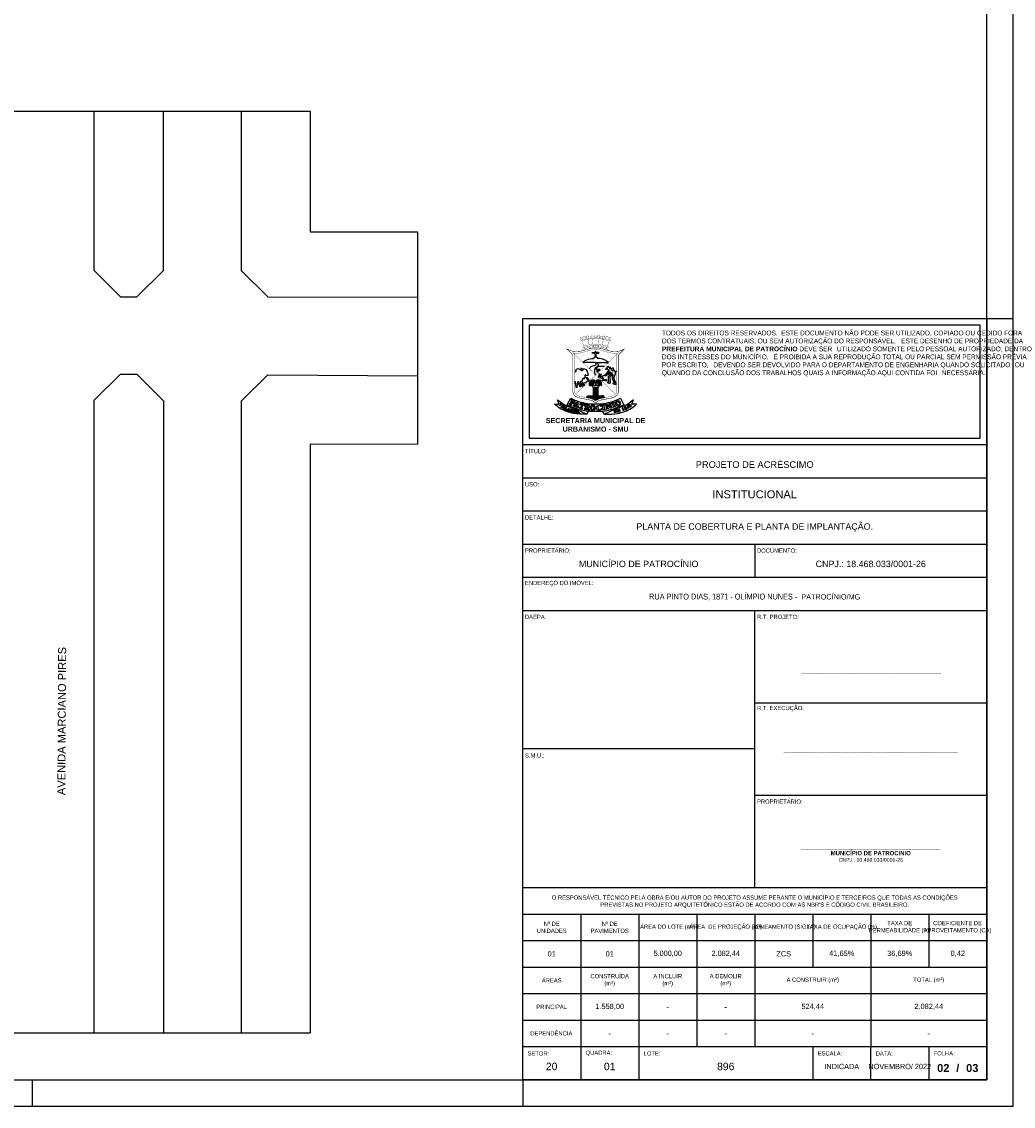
# Model space of a CAD drawing. Header units: millimetres. Extents: x -109 to 627, y -178 to 173.
# Tile 156 of 178: x 207 to 244, y 0 to 41. Entities that reach past the tile are written whole.
import ezdxf

# ---------------------------------------------------------------- set-up
doc = ezdxf.new("R2010")
doc.units = ezdxf.units.MM
doc.linetypes.add('ACAD_ISO04W100', pattern=[30, 24, -3, 0, -3])
for name, color, linetype in [('BLOCOS', 3, 'Continuous'), ('FORMATO', 6, 'Continuous'), ('MEIOFIO', 2, 'Continuous')]:
    doc.layers.add(name, color=color, linetype=linetype)
doc.styles.add('FORMATO', font='technic_.ttf')
doc.styles.add('R060E100', font='technic_.ttf', dxfattribs={"height": 16})
doc.styles.get("Standard").update_dxf_attribs({"font": 'arial.ttf'})

msp = doc.modelspace()

# ---------------------------------------------------------------- linework, layer by layer
at = {"color": 1, "linetype": 'ACAD_ISO04W100', "ltscale": 15}
for p, q in [((203.67725, 37.52119), (217.3891, 37.51882)), ((221.43537, 32.97219), (221.43537, 24.97188)), ((203.67123, 2.77107), (217.38308, 2.76869))]:
    msp.add_line(p, q, dxfattribs=at)
at = {"color": 1}
for p, q in [((242.9, 29.7), (243.9, 29.7)), ((206.9, 1), (206.9, 0)), ((225.4, 1), (225.4, 0))]:
    msp.add_line(p, q, dxfattribs=at)
at = {"color": 6}
for p, q in [((234.15, 21.2), (234.15, 19.95)), ((234.15, 8.25), (234.15, 18.7)), ((234.15, 13.475), (225.4, 13.475)), ((238.525, 1), (238.525, 2.25))]:
    msp.add_line(p, q, dxfattribs=at)
at = {"color": 2}
for points in [[(125, 0), (243.9, 0), (243.9, 89.1), (125, 89.1)], [(225.65, 25.2), (242.65, 25.2), (242.65, 29.45), (225.65, 29.45)]]:
    msp.add_lwpolyline(points, close=True, dxfattribs=at)
at = {"color": 6}
for points in [[(127.5, 1), (242.9, 1), (242.9, 88.1), (127.5, 88.1)], [(225.4, 1), (225.4, 29.7), (242.9, 29.7), (242.9, 1)]]:
    msp.add_lwpolyline(points, close=True, dxfattribs=at)
at = {"color": 1, "const_width": 0.00979}
for points in [[(227.70696, 28.6657), (227.63667, 28.86375), (227.59242, 28.88481), (227.56408, 28.97117, -0.01011186), (227.62487, 28.99257), (227.63813, 28.94952), (227.68107, 28.96275), (227.66813, 29.00614, -0.01353494), (227.75142, 29.02854), (227.76333, 28.98326), (227.81199, 28.99514), (227.79976, 29.03935, -0.0105173), (227.86566, 29.05159), (227.87656, 29.01727), (227.8931, 28.96472), (227.85793, 28.92257), (227.90707, 28.71415)], [(228.0492, 28.73397), (228.03089, 28.94844), (227.9898, 28.97849), (227.99017, 29.06699, -0.01189277), (228.06583, 29.07153), (228.06543, 29.02333), (228.11235, 29.02378), (228.11235, 29.07254, -0.00590804), (228.15, 29.07235, -0.00590804), (228.18765, 29.07254), (228.18765, 29.02378), (228.23457, 29.02333), (228.23417, 29.07153, -0.01189277), (228.30983, 29.06699), (228.3102, 28.97849), (228.26911, 28.94844), (228.2508, 28.73397)], [(228.59304, 28.6657), (228.66333, 28.86375), (228.70758, 28.88481), (228.73592, 28.97117, 0.01011186), (228.67514, 28.99257), (228.66187, 28.94952), (228.61893, 28.96275), (228.63187, 29.00614, 0.01353494), (228.54858, 29.02854), (228.53667, 28.98326), (228.48801, 28.99514), (228.50025, 29.03935, 0.0105173), (228.43434, 29.05159), (228.42344, 29.01727), (228.4069, 28.96472), (228.44207, 28.92257), (228.39293, 28.71415)], [(228.70758, 28.88481, 0.08254292), (228.15, 28.9892, 0.08254292), (227.59242, 28.88481)], [(228.66333, 28.86375, 0.07223965), (228.15, 28.95648, 0.07223965), (227.63667, 28.86375)], [(228.56584, 28.51282, 0.56596803), (228.59612, 28.53967, 0.27385539), (228.57807, 28.56018, 0.0818369), (228.15, 28.64683, 0.0818369), (227.72193, 28.56018, 0.27385539), (227.70388, 28.53967, 0.56596803), (227.73416, 28.51282)], [(227.99, 29.02571, 0.07049163), (227.87837, 29.01152)], [(228.42163, 29.01152, 0.07049163), (228.31, 29.02571)]]:
    msp.add_lwpolyline(points, format="xyb", dxfattribs=at)
at = {"color": 1}
for points, const_width in [([(227.68388, 28.65716, 0.27385539), (227.66583, 28.63665, 0.56596803), (227.69611, 28.6098, -0.07593652), (228.15, 28.69297, -0.07593652), (228.60389, 28.6098, 0.56596803), (228.63417, 28.63665, 0.27385539), (228.61612, 28.65716, 0.07091086), (228.15, 28.74059, 0.07091086)], 0.00979), ([(227.88433, 28.56042, -0.01711215), (227.64307, 28.48734, -0.05949279), (227.47646, 28.46369, -0.01109524), (227.38328, 28.46369, -0.08797706), (227.18319, 28.50377), (227.06978, 28.55462), (227.29274, 28.32733), (227.29274, 26.94447, 0.07983368), (227.30249, 26.88984, 0.16425757), (227.39234, 26.77445, 0.09723029), (227.55505, 26.70762), (227.94792, 26.62966, -0.09494649), (228.0532, 26.58854), (228.15, 26.52762), (228.2468, 26.58854, -0.09494649), (228.35208, 26.62966), (228.74495, 26.70762, 0.09723029), (228.90766, 26.77445, 0.16425757), (228.99751, 26.88984, 0.07983368), (229.00726, 26.94447), (229.00726, 28.32733), (229.23022, 28.55462), (229.11681, 28.50377, -0.08797706), (228.91672, 28.46369, -0.01109524), (228.82354, 28.46369, -0.05949279), (228.65693, 28.48734, -0.01711215), (228.41567, 28.56042, 0.09723832), (228.15, 28.59635, 0.09723832)], 0.01957), ([(227.90515, 28.49928, -0.01711215), (227.65967, 28.42492, -0.05949279), (227.47789, 28.39911, -0.01109524), (227.38185, 28.39911, -0.10397944), (227.28708, 28.41616), (227.35733, 28.35372), (227.35733, 26.94509, 0.07870361), (227.36347, 26.91113, 0.16425757), (227.42793, 26.82835, 0.09723029), (227.56762, 26.77097), (227.9601, 26.69309, -0.09464512), (228.0876, 26.64321), (228.15, 26.60394), (228.2124, 26.64321, -0.09464512), (228.3399, 26.69309), (228.73238, 26.77097, 0.09723029), (228.87207, 26.82835, 0.16425757), (228.93653, 26.91113, 0.07870361), (228.94267, 26.94509), (228.94267, 28.35372), (229.01292, 28.41616, -0.10397944), (228.91815, 28.39911, -0.01109524), (228.82211, 28.39911, -0.05949279), (228.64033, 28.42492, -0.01711215), (228.39485, 28.49928, 0.084475), (228.15159, 28.53512, 0.08526401)], 0.00979)]:
    msp.add_lwpolyline(points, format="xyb", close=True, dxfattribs=dict(at, const_width=const_width))
at = {"color": 1, "const_width": 0.00979}
for points in [[(227.92965, 28.62046), (227.91829, 28.66832)], [(228.05711, 28.64021), (228.05313, 28.68701)], [(228.24289, 28.64021), (228.24687, 28.68701)], [(228.37035, 28.62046), (228.38171, 28.66832)], [(227.35733, 28.35372), (228.15, 27.575), (227.4003, 26.8513)], [(227.7418, 28.56755), (227.72354, 28.61899)], [(228.8997, 26.8513), (228.15, 27.575), (228.94267, 28.35372)], [(228.5582, 28.56755), (228.57646, 28.61899)]]:
    msp.add_lwpolyline(points, dxfattribs=at)
at = {"color": 1}
for points in [[(228.1309, 28.04631), (227.66976, 28.04679), (227.71001, 28.08039, -0.07923311), (227.82101, 28.14655, -0.08369029), (228.06755, 28.19971), (228.06755, 28.22146), (228.10837, 28.22146), (228.10837, 28.23645), (228.12305, 28.23645)], [(228.12846, 28.33497), (228.12981, 28.35198, 0.17536747), (228.12545, 28.37156, -0.15256315), (228.12083, 28.40075), (228.04799, 28.39624), (228.04832, 28.40639), (228.04665, 28.40722), (228.04127, 28.40611, -0.01097757), (228.03034, 28.40411, -0.22644495), (228.02448, 28.40584), (228.03005, 28.40705), (228.01408, 28.4092, -0.82793568), (228.01386, 28.41322), (228.02387, 28.41659, -0.12717773), (228.04662, 28.41822), (228.04799, 28.42332), (228.13789, 28.42539), (228.13866, 28.44837, -0.30944061), (228.15, 28.4638)], [(228.17154, 28.33497), (228.17019, 28.35198, -0.17536747), (228.17455, 28.37156, 0.15256315), (228.17917, 28.40075), (228.25201, 28.39624), (228.25168, 28.40639), (228.25335, 28.40722), (228.25873, 28.40611, 0.01097757), (228.26966, 28.40411, 0.22644495), (228.27552, 28.40584), (228.26995, 28.40705), (228.28592, 28.4092, 0.82793568), (228.28614, 28.41322), (228.27613, 28.41659, 0.12717773), (228.25338, 28.41822), (228.25201, 28.42332), (228.16211, 28.42539), (228.16134, 28.44837, 0.30944061), (228.15, 28.4638)], [(228.17151, 28.04631), (228.63024, 28.04679), (228.58999, 28.08039, 0.07923311), (228.47899, 28.14655, 0.08369029), (228.23245, 28.19971), (228.23245, 28.22146), (228.19163, 28.22146), (228.19163, 28.23645), (228.17695, 28.23645)], [(227.35733, 27.69871), (227.38401, 27.69938), (227.4141, 27.70287, 0.34988929), (227.41693, 27.70572, 0.15080159), (227.41228, 27.72981, -0.24558337), (227.41199, 27.76521, -0.09582839), (227.43487, 27.79442, -0.32720346), (227.53378, 27.80262, 0.01019994), (227.55529, 27.79004, -0.07398108), (227.58589, 27.76646, -0.07179404), (227.60194, 27.74411), (227.63309, 27.75127), (227.65988, 27.75552, -0.11663073), (227.68425, 27.75369), (227.65995, 27.7628, -0.15397623), (227.63191, 27.78476), (227.61633, 27.80691, -0.12799707), (227.60025, 27.84986), (227.60906, 27.83655, 0.07769041), (227.61981, 27.82476, 0.07610573), (227.6532, 27.80544, 0.13726268), (227.66967, 27.80379, -0.08723206), (227.72869, 27.80374, -0.13121382), (227.7828, 27.77853, -0.15425541), (227.83083, 27.70326, 0.02521328), (227.84225, 27.66787, 0.0510708), (227.86374, 27.625, -0.02595583), (227.86822, 27.61708, 0.02092912), (227.87289, 27.60861, -0.21649912), (227.87557, 27.58647, -0.12112609), (227.86017, 27.56119, -0.34710508), (227.84332, 27.55926, 0.26476572), (227.83949, 27.5594, -0.13359409), (227.81409, 27.55383, -0.15481845), (227.79065, 27.56258, 0.00619023), (227.76149, 27.58483), (227.74995, 27.54278), (227.74424, 27.50282, -0.09468315), (227.7321, 27.46749, -0.25883705), (227.70664, 27.45207, 0.31033522), (227.653, 27.41215, 0.06839601), (227.64473, 27.36979, -0.25032289), (227.62343, 27.33477), (227.5683, 27.33113), (227.58158, 27.16211), (227.60607, 27.1289), (227.55663, 27.13167), (227.55813, 27.15839), (227.5046, 27.32276), (227.46943, 27.32276), (227.44292, 27.12607), (227.46072, 27.09946), (227.41188, 27.09946), (227.41736, 27.12909), (227.39769, 27.32355), (227.35733, 27.32355)], [(227.91236, 27.80845), (227.92824, 27.83541, -0.15016789), (228.00226, 27.90305, -0.0699618), (228.09862, 27.93313, 0.07804175), (228.15873, 27.95296, 0.3306951), (228.17502, 27.98603, 0.22921634), (228.1309, 28.04631)], [(228.15, 27.575), (228.12726, 27.65868, -0.1189674), (228.12346, 27.79149, -0.12566886), (228.15536, 27.85615, -0.13304223), (228.19467, 27.88292, 0.21391354), (228.25656, 27.94115, 0.22046757), (228.25512, 27.9774, 0.2068478), (228.17151, 28.04631)], [(228.87598, 27.69708), (228.81174, 27.84182), (228.69154, 27.79965, -0.60369085), (228.68578, 27.805, 0.32254578), (228.66899, 27.84965), (228.71821, 27.87105), (228.65182, 27.86291), (228.62982, 27.893, 0.35092703), (228.62246, 27.895), (228.57542, 27.88012, 0.37190899), (228.57047, 27.87207, 0.06349664), (228.58083, 27.83691), (228.52423, 27.78273), (228.58568, 27.80806, -0.39272865), (228.58919, 27.80675, 0.2449148), (228.6439, 27.76724, -0.49276379), (228.64587, 27.76371), (228.52921, 27.5934), (228.51049, 27.58827), (228.49325, 27.56367)], [(228.26116, 27.48753), (228.26706, 27.51566, -0.01396512), (228.27914, 27.56613, 0.13219234), (228.27914, 27.63228, -0.84194792), (228.28806, 27.63642, -0.21753715), (228.29745, 27.58388, 0.02528362), (228.28468, 27.52122), (228.30077, 27.53617, 0.10233029), (228.35527, 27.61285, -0.99217575), (228.36413, 27.60905, -0.10847667), (228.28619, 27.49857, 0.31562579), (228.28356, 27.48676)], [(228.3723, 27.52151, 0.55808309), (228.31673, 27.48447)], [(228.31673, 27.48447), (228.45425, 27.42034), (228.43524, 27.45977, 0.13938153), (228.38798, 27.51297)], [(228.5141, 27.37988, 0.0548405), (228.57288, 27.36855, -0.8390859), (228.57367, 27.36011, -0.20905511), (228.49392, 27.37167, 0.19942269), (228.48152, 27.37371, -0.1161258), (228.39821, 27.37371, -0.88098735), (228.39927, 27.38374), (228.43794, 27.38244, 0.05693763), (228.46531, 27.38464), (228.43724, 27.39935, -0.27032937), (228.4263, 27.4168)], [(228.48387, 27.39123), (228.49895, 27.3896, 0.09772809), (228.51187, 27.39074, 0.04234123), (228.53658, 27.40023, -0.15623781), (228.55265, 27.40253, -0.73487421), (228.55378, 27.39416, -0.07243747), (228.51488, 27.3824, 0.6281294), (228.5141, 27.37988)], [(228.56594, 27.575), (228.54906, 27.55385, -0.20193705), (228.53886, 27.54829, 0.33411214), (228.5351, 27.54482, -0.72738954), (228.5226, 27.54315, 0.10454765), (228.52079, 27.54551, 0.36998319), (228.51802, 27.54551, -0.66863306), (228.5101, 27.54953, 0.52319213), (228.50495, 27.55374)], [(228.81662, 27.58748), (228.69003, 27.50304), (228.69692, 27.27511, -0.54441498), (228.67552, 27.26034), (228.62518, 27.2716, -0.20927549), (228.59533, 27.29349, -0.52275148), (228.60536, 27.31491, -0.20236172), (228.63124, 27.30886, 0.2295594), (228.6426, 27.30682, 0.39347077), (228.64489, 27.31057), (228.63337, 27.50787, -0.20476885), (228.64838, 27.54953), (228.78264, 27.63509, 0.62526741), (228.78209, 27.63992, -0.08718364), (228.77065, 27.64636)], [(228.81662, 27.58748), (228.77646, 27.45977, 0.21926345), (228.77808, 27.44709), (228.85256, 27.277, -0.29272983), (228.85145, 27.27, -0.36742887), (228.84495, 27.26908, 0.15145466), (228.81933, 27.27599, 0.26439454), (228.80491, 27.26707, 0.43648171), (228.80962, 27.25302, 0.01143143), (228.84474, 27.23812, 0.1512931), (228.91794, 27.23238, 0.41690458), (228.92139, 27.23789)], [(228.92139, 27.23789), (228.83217, 27.45204), (228.89521, 27.62475, 0.29623439), (228.88137, 27.68495)], [(227.35733, 27.27498), (227.37036, 27.26543, 0.05904702), (227.39467, 27.2561)], [(227.4686, 27.24336, 0.04879755), (227.51971, 27.24475)], [(227.95637, 27.29061), (227.95467, 27.2784, 0.01281337), (227.94386, 27.18283)], [(228.34363, 27.29061), (228.34533, 27.2784, -0.01281337), (228.35614, 27.18283)], [(227.81923, 26.10433), (227.76257, 26.09935, -0.07198236), (227.3188, 26.12425, -0.03721808), (227.05846, 26.19746, -0.05709729), (226.7912, 26.33076, -0.03271846), (226.60477, 26.47017), (226.78032, 26.47884), (226.71659, 26.64404), (226.78884, 26.58286, 0.05116819), (226.98548, 26.44825, 0.08596387), (227.33957, 26.32833)], [(227.81356, 26.72217, -0.37307207), (227.89406, 26.79194), (228.40594, 26.79194)], [(227.83816, 26.71729), (227.85931, 26.76049, 1.0483596), (227.85047, 26.76431), (227.82584, 26.71973)], [(227.86962, 26.71104), (227.89057, 26.761, 1.0483596), (227.88152, 26.7643), (227.8572, 26.71351)], [(227.90021, 26.70497), (227.92361, 26.76103, 1.0483596), (227.91455, 26.76432), (227.88747, 26.7075)], [(227.93595, 26.69788), (227.95476, 26.76178, 1.0483596), (227.9454, 26.76406), (227.92319, 26.70042)], [(227.97118, 26.69085), (227.98691, 26.76217, 1.0483596), (227.97741, 26.7638), (227.9582, 26.69347)], [(228.00522, 26.68166), (228.01932, 26.76264, 1.0483596), (228.00976, 26.76384), (227.99212, 26.68562)], [(228.03779, 26.66942), (228.05014, 26.76285, 1.0483596), (228.04054, 26.76366), (228.02431, 26.67492)], [(228.07661, 26.64985), (228.08414, 26.76316, 1.0483596), (228.07451, 26.76335), (228.06222, 26.65779)], [(228.10795, 26.6304), (228.11677, 26.76316, 1.0483596), (228.10714, 26.76335), (228.09278, 26.63995)], [(228.13221, 26.61514), (228.13979, 26.76307, -0.16364711), (228.1425, 26.76672, -0.15321594), (228.14602, 26.76783), (228.15398, 26.76783)], [(228.16779, 26.61514), (228.16021, 26.76307, 0.16364711), (228.1575, 26.76672, 0.15321594), (228.15398, 26.76783)], [(228.19205, 26.6304), (228.18323, 26.76316, -1.0483596), (228.19286, 26.76335), (228.20722, 26.63995)], [(228.22339, 26.64985), (228.21586, 26.76316, -1.0483596), (228.22549, 26.76335), (228.23778, 26.65779)], [(228.26221, 26.66942), (228.24986, 26.76285, -1.0483596), (228.25946, 26.76366), (228.27569, 26.67492)], [(228.29478, 26.68166), (228.28068, 26.76264, -1.0483596), (228.29024, 26.76384), (228.30789, 26.68562)], [(228.32883, 26.69085), (228.31309, 26.76217, -1.0483596), (228.32259, 26.7638), (228.3418, 26.69347)], [(228.36405, 26.69788), (228.34524, 26.76178, -1.0483596), (228.3546, 26.76406), (228.37681, 26.70042)], [(228.39979, 26.70497), (228.37639, 26.76103, -1.0483596), (228.38545, 26.76432), (228.41253, 26.7075)], [(228.48644, 26.72217, 0.37307207), (228.40594, 26.79194)], [(228.43038, 26.71104), (228.40943, 26.761, -1.0483596), (228.41848, 26.7643), (228.4428, 26.71351)], [(228.46184, 26.71729), (228.44069, 26.76049, -1.0483596), (228.44953, 26.76431), (228.47416, 26.71973)], [(228.48077, 26.10433), (228.53743, 26.09935, 0.07198236), (228.9812, 26.12425, 0.03721808), (229.24154, 26.19746, 0.05709729), (229.5088, 26.33076, 0.03271846), (229.69523, 26.47017), (229.51968, 26.47884), (229.58341, 26.64404), (229.51116, 26.58286, -0.05116819), (229.31452, 26.44825, -0.08596387), (228.96043, 26.32833)], [(228.285, 26.4352), (228.3316, 26.43438), (228.34877, 26.43375, -0.2702252), (228.35997, 26.41945), (228.36267, 26.37927, -0.80268859), (228.35883, 26.37815, 0.07403547), (228.33558, 26.40866, 0.20457892), (228.27293, 26.41786, 0.08104788), (228.24577, 26.39755, 0.1192834), (228.23011, 26.36428, 0.19318523), (228.24988, 26.30337, 0.23141513), (228.2959, 26.2784, 0.02198034), (228.32198, 26.27937, 0.19960639), (228.37162, 26.30492, -0.76860449), (228.38402, 26.29907)]]:
    msp.add_lwpolyline(points, format="xyb", dxfattribs=at)
for points in [[(228.25592, 27.67905), (228.20727, 27.67905), (228.20727, 27.80084), (228.14059, 27.80084), (228.25643, 27.90614), (228.48818, 27.90723)], [(228.26116, 27.48753), (228.28356, 27.48676)], [(228.49325, 27.56367), (228.3723, 27.52151)], [(228.50495, 27.55374), (228.38798, 27.51297)], [(228.4263, 27.4168), (228.48387, 27.39123)], [(228.77065, 27.64636), (228.56594, 27.575)], [(228.74973, 27.65307), (228.66821, 27.7011), (228.58483, 27.59559)], [(228.74973, 27.65307), (228.58483, 27.59559)], [(228.94267, 27.72033), (228.87598, 27.69708)], [(228.94267, 27.70632), (228.88137, 27.68495)], [(227.39467, 27.2561), (227.38884, 27.31376), (227.35733, 27.31376)], [(227.51971, 27.24475), (227.49749, 27.31297), (227.47799, 27.31297), (227.4686, 27.24336)], [(227.91498, 27.18235), (227.92444, 27.27608)], [(227.91498, 27.18235), (227.94386, 27.18283)], [(227.97353, 27.18235), (227.99646, 27.18235)], [(228.26633, 27.17556), (228.03367, 27.17556), (228.02164, 27.15599), (228.06532, 27.11987), (228.23468, 27.11987)], [(228.0287, 27.18235), (228.04494, 27.18235)], [(228.06532, 26.79194), (228.06532, 27.10813), (228.06956, 27.10813), (228.06956, 26.79194)], [(228.08267, 26.79194), (228.08267, 27.10813), (228.11074, 27.10813), (228.11074, 26.79194)], [(228.13057, 26.79194), (228.13057, 27.10813), (228.16943, 27.10813)], [(228.14012, 27.24593), (228.14012, 27.17556)], [(228.15988, 27.24593), (228.15988, 27.17556)], [(228.16943, 27.10813), (228.16943, 26.79194)], [(228.21733, 26.79194), (228.21733, 27.10813), (228.18926, 27.10813), (228.18926, 26.79194)], [(228.23468, 26.79194), (228.23468, 27.10813), (228.23044, 27.10813), (228.23044, 26.79194)], [(228.23468, 27.11987), (228.27836, 27.15599), (228.26633, 27.17556)], [(228.2713, 27.18235), (228.25506, 27.18235)], [(228.32647, 27.18235), (228.30354, 27.18235)], [(228.38502, 27.18235), (228.35614, 27.18283)], [(228.38502, 27.18235), (228.37556, 27.27608)], [(227.25761, 26.36661), (227.81923, 26.10433), (227.88417, 26.20388)], [(229.04239, 26.36661), (228.48077, 26.10433), (228.41583, 26.20388)]]:
    msp.add_lwpolyline(points, dxfattribs=at)
for points in [[(227.58569, 27.26194), (227.58251, 27.3221), (227.60893, 27.32329, 0.08032526), (227.63372, 27.32845, 0.15874605), (227.64214, 27.33527, 0.02865016), (227.65078, 27.35042, 0.10436282), (227.656, 27.37063, -0.03174522), (227.65811, 27.39001, -0.03497975), (227.66195, 27.40555, -0.08016118), (227.66934, 27.42004, -0.02600521), (227.67778, 27.43041, -0.22846749), (227.70756, 27.44251, 0.32617564), (227.74355, 27.46544, -0.32326931), (227.77572, 27.48617), (227.81985, 27.48473, -0.22005691), (227.84007, 27.47457, -0.05449386), (227.86388, 27.43684), (227.84501, 27.43796, -0.04237378), (227.80495, 27.44375), (227.8222, 27.43322, 0.05012251), (227.90634, 27.39278), (227.9, 27.34807), (227.86979, 27.34663, 0.14642319), (227.82722, 27.33165, 0.00970936), (227.767, 27.28599, -0.23720945), (227.71179, 27.27467), (227.71196, 27.21283), (227.73239, 27.1853), (227.68797, 27.1853), (227.66321, 27.27498), (227.6474, 27.27498), (227.65075, 27.19112), (227.67354, 27.15744), (227.62795, 27.16078), (227.62309, 27.18475), (227.60397, 27.26881)], [(228.32466, 26.48791, 0.04607181), (228.55004, 26.51752, 0.02025526), (228.81975, 26.59002), (228.93145, 26.63192), (229.08813, 26.70383), (229.21617, 26.44545), (229.05949, 26.37353), (228.95603, 26.33164, -0.02347132), (228.67808, 26.25192, -0.01876249), (228.4527, 26.2069, -0.0281937), (228.15, 26.19713, -0.0281937), (227.8473, 26.2069, -0.01876249), (227.62192, 26.25192, -0.02347132), (227.34397, 26.33164), (227.24051, 26.37353), (227.08383, 26.44545), (227.21187, 26.70383), (227.36855, 26.63192), (227.48025, 26.59002, 0.02025526), (227.74996, 26.51752, 0.04607181), (227.97534, 26.48791, 0.0090336), (228.15, 26.48446, 0.0090336)], [(227.14798, 26.48041), (227.25275, 26.43802), (227.25275, 26.4474), (227.22908, 26.46512), (227.29477, 26.59978), (227.31654, 26.58944, -0.4308266), (227.32684, 26.54607), (227.31597, 26.5325, -0.33013274), (227.27283, 26.52782, 0.8964777), (227.26444, 26.51795, 0.3766207), (227.36398, 26.50869, 0.59209108), (227.35302, 26.59516), (227.23463, 26.64964, 1.17981187), (227.22956, 26.63111, -0.4071479), (227.24081, 26.61764, -0.09441063), (227.23839, 26.60876), (227.22725, 26.58525), (227.17881, 26.48899), (227.15638, 26.49052)], [(226.8354, 26.50437), (226.88245, 26.46546, -0.54321039), (226.88176, 26.45952, -0.06492545), (226.77454, 26.42273, -0.30565918), (226.76341, 26.42734, -0.54141291), (226.76488, 26.43074, 0.12157772), (226.84673, 26.4666), (226.82199, 26.48774, -0.41494445), (226.82138, 26.49566, -0.05664069), (226.83077, 26.50437, -0.32846541)], [(226.86086, 26.36917), (226.90844, 26.42963, 0.52867054), (226.90777, 26.43177, -0.26269628), (226.8984, 26.44153, -0.56237334), (226.90261, 26.44584), (226.9611, 26.40863, -0.31416662), (226.97801, 26.36812, -0.5019414), (226.89698, 26.33125), (226.84661, 26.36376, -0.25877173), (226.84261, 26.37125, -0.64765773), (226.85132, 26.37499, 0.15440215)], [(226.88529, 26.35464), (226.93121, 26.4169), (226.94292, 26.40609, -0.28665127), (226.94941, 26.38237, -0.09557454), (226.93397, 26.35284, -0.31691835), (226.90242, 26.34362, -0.1218578)], [(227.02291, 26.26566), (227.04207, 26.28908, 0.92235674), (227.03584, 26.29508, 0.01952078), (227.02022, 26.28015, -0.38705761), (227.01625, 26.2799), (226.98668, 26.29734, -0.48617284), (226.98584, 26.30368), (226.99772, 26.32518, -0.4259892), (227.00172, 26.32625, 0.04037203), (227.01625, 26.31896, -0.44372471), (227.01862, 26.3125, -0.01621445), (227.017, 26.30277), (227.02073, 26.30063), (227.03988, 26.33302, 0.9985904), (227.03625, 26.33715), (227.02661, 26.3279), (227.0062, 26.33706), (227.01922, 26.36381), (227.0529, 26.34741, -0.31462603), (227.05444, 26.34465), (227.05035, 26.33176, 0.99211895), (227.0582, 26.3292), (227.06914, 26.35129), (226.99473, 26.38857, 0.51360722), (226.98807, 26.38506), (226.99298, 26.38008, -0.30453193), (226.99433, 26.37296), (226.96078, 26.31436, -0.21057033), (226.9558, 26.31069, -0.13343783), (226.94513, 26.31116, 0.62557489), (226.94025, 26.30606), (227.01325, 26.26673, 0.19421231)], [(227.16916, 26.20932), (227.24325, 26.18758, 0.59503407), (227.27371, 26.21821, 0.22215805), (227.2549, 26.23932), (227.26283, 26.24036, 0.79772122), (227.26677, 26.28264), (227.20208, 26.30184, 0.70722358), (227.1991, 26.29773), (227.20294, 26.2941, -0.19627316), (227.2059, 26.2876), (227.18438, 26.22296, -0.05566287), (227.18125, 26.21619), (227.17176, 26.21591)], [(227.21909, 26.23634), (227.21093, 26.21189, 0.38568864), (227.21239, 26.20857, 0.09622726), (227.23469, 26.20338, 0.519308), (227.24697, 26.21954, 0.13757578), (227.23556, 26.23689, 0.45631955)], [(227.2338, 26.28298), (227.2249, 26.25221), (227.2329, 26.25045, 0.8577137), (227.24491, 26.28147, 0.19633543)], [(227.28674, 26.18804), (227.27387, 26.18642), (227.27008, 26.18146), (227.32288, 26.16928), (227.32141, 26.17609), (227.31119, 26.18173), (227.31872, 26.20928), (227.32947, 26.20669), (227.33755, 26.17927, 0.2169937), (227.35687, 26.16076, 0.00093986), (227.37217, 26.15544, 0.27236863), (227.37657, 26.15633, 0.50490763), (227.37614, 26.16091, -0.22202914), (227.36554, 26.17662, 0.09329708), (227.35393, 26.20921, -0.41798319), (227.35455, 26.21153), (227.36541, 26.21377, 0.69291436), (227.3723, 26.25774), (227.29845, 26.27695, 0.88089159), (227.29513, 26.26866, -0.04929966), (227.30192, 26.26396, -0.41190832), (227.30233, 26.25907)], [(227.32029, 26.21967), (227.33016, 26.26078), (227.33773, 26.25733, -0.30627382), (227.34892, 26.23906, -0.19769023), (227.34023, 26.22036, -0.23175165), (227.3301, 26.21734, -0.03354569)], [(227.45736, 26.23862), (227.4612, 26.24453), (227.50975, 26.23995), (227.51449, 26.23182), (227.4985, 26.23004), (227.48859, 26.15575), (227.52582, 26.15305), (227.53459, 26.16847, -0.89677099), (227.54222, 26.16517), (227.53506, 26.14162, -0.25002647), (227.53144, 26.138), (227.44522, 26.14661, -0.73340212), (227.44358, 26.15447), (227.45522, 26.15627, 0.33496501), (227.45974, 26.16092, 0.0025457), (227.46842, 26.23335)], [(227.71362, 26.29098), (227.81669, 26.27167), (227.81727, 26.28291), (227.79446, 26.2907), (227.80543, 26.34584), (227.81525, 26.34612), (227.85165, 26.27309, 0.17463032), (227.86052, 26.26461, -0.02101083), (227.8826, 26.2537, 0.11086338), (227.92206, 26.24235), (227.9244, 26.25036), (227.91664, 26.25652, -0.09666288), (227.90542, 26.26964, -0.05521112), (227.87471, 26.34139, -0.34814749), (227.87799, 26.34972, -0.05452718), (227.90066, 26.35973, 0.3017731), (227.91771, 26.38091, 0.14796899), (227.91862, 26.41512, 0.13892178), (227.90268, 26.43518, 0.06894163), (227.85738, 26.45142), (227.75433, 26.46591), (227.7503, 26.45617), (227.77393, 26.44855), (227.74325, 26.29983), (227.71508, 26.29877)], [(227.82416, 26.43982), (227.8073, 26.35936), (227.82929, 26.35864, 0.37001164), (227.85998, 26.38325, 0.1151386), (227.8596, 26.41286, 0.28583717)], [(228.84098, 26.24993), (228.85631, 26.17346, -0.39552864), (228.85356, 26.16918, 0.01223012), (228.84279, 26.16617, 0.88073581), (228.84388, 26.15983), (228.91975, 26.1707, 0.2937965), (228.9539, 26.20303, 0.19948053), (228.9524, 26.24457, 0.30731474), (228.91353, 26.27168), (228.83156, 26.26239, 0.44210555), (228.82436, 26.25243, 0.47841278), (228.82576, 26.25154), (228.83683, 26.252, -0.26363478)], [(228.87099, 26.25663), (228.88635, 26.17697), (228.90259, 26.18031, 0.34470335), (228.92201, 26.21082, 0.21747961), (228.9127, 26.24286, 0.27241347), (228.87999, 26.25837, 0.0505764)], [(228.98443, 26.17909), (229.07534, 26.20116), (229.07474, 26.22949, 0.76565648), (229.06554, 26.23177), (229.06495, 26.21237), (229.02208, 26.20215), (229.01245, 26.23438), (229.0327, 26.24043), (229.04189, 26.22873), (229.04871, 26.23056), (229.03896, 26.26695), (229.03266, 26.26526), (229.03266, 26.24982), (229.00979, 26.24334), (229.00062, 26.27575), (229.04172, 26.28591), (229.04953, 26.27212, 0.99260167), (229.05648, 26.276, -0.08153266), (229.04825, 26.29939), (228.95848, 26.27942, 0.83021673), (228.95882, 26.26956), (228.97124, 26.27085), (228.99087, 26.19471), (228.98293, 26.18728, 0.54589283)], [(229.18001, 26.2339), (229.23029, 26.25346, 1.09140497), (229.22663, 26.26088, -0.11825193), (229.21452, 26.257, -0.37067154), (229.21042, 26.26003), (229.17429, 26.34054, 0.52069726), (229.16773, 26.34179), (229.14289, 26.31769, 0.60300916), (229.14554, 26.30863), (229.16038, 26.31506), (229.1871, 26.2537, -0.24730907), (229.18661, 26.24707, -0.20594853), (229.17899, 26.2418, 0.93162019)], [(229.25744, 26.31854), (229.25347, 26.3108, 0.38022309), (229.2609, 26.28213, 0.21237949), (229.29788, 26.2757, 0.33612925), (229.32498, 26.30949, 0.36511362), (229.2908, 26.33971), (229.29327, 26.34391, 0.55600213), (229.27407, 26.38036, 0.11886735), (229.25528, 26.37906, 0.38230748), (229.23026, 26.34479, 0.36677076)], [(229.27776, 26.34083), (229.25266, 26.34998, -0.42140305), (229.24943, 26.35859), (229.25115, 26.36171, -0.49291616), (229.26659, 26.36606, -0.3373206)], [(229.27063, 26.31758), (229.29799, 26.31051, -0.33935137), (229.3058, 26.30051, -0.35535988), (229.29589, 26.28809, -0.28803884), (229.27764, 26.29468, -0.07418093), (229.2714, 26.3057, -0.15203679)], [(229.33862, 26.41477), (229.34751, 26.33347, 0.50623286), (229.36158, 26.32797), (229.3841, 26.34225), (229.39446, 26.32901), (229.41432, 26.34455), (229.40432, 26.35732), (229.41454, 26.36495), (229.4066, 26.37561), (229.40024, 26.37027, -0.42160618), (229.39507, 26.3713), (229.35905, 26.42685, 0.34700522), (229.35185, 26.42965, 0.12453782), (229.34164, 26.42346, 0.22528612)], [(229.50835, 26.41061), (229.45412, 26.36752), (229.44404, 26.37674), (229.44404, 26.42214, 0.16161223), (229.4378, 26.44094, 0.11357635), (229.43018, 26.44741, 0.30933444), (229.41627, 26.4457, 0.45157444), (229.41627, 26.43219, -0.03165309), (229.423, 26.42545, -0.87055448), (229.41646, 26.41785, -0.03566461), (229.40069, 26.42969, -0.53037577), (229.40563, 26.47074, -0.12999978), (229.43273, 26.47672, -0.37883281), (229.45985, 26.45066, -0.03449888), (229.46015, 26.42512, 0.00646164), (229.45906, 26.4004, 0.62909285), (229.46188, 26.39894), (229.49437, 26.42476)]]:
    msp.add_lwpolyline(points, format="xyb", close=True, dxfattribs=at)
for points in [[(228.23649, 27.79033), (228.29433, 27.79033), (228.29433, 27.73783), (228.23649, 27.73783)], [(228.73177, 27.76535), (228.78681, 27.78803), (228.81356, 27.72621)], [(227.1582, 26.22359), (227.15933, 26.31515), (227.14132, 26.32337), (227.07286, 26.2576), (227.05964, 26.25818), (227.05526, 26.25394), (227.09858, 26.23486), (227.09845, 26.24181), (227.08982, 26.24992), (227.1013, 26.26423), (227.13082, 26.2529), (227.13082, 26.23526), (227.1179, 26.2366), (227.1122, 26.23101), (227.16502, 26.21089), (227.1648, 26.21838)], [(227.11049, 26.27306), (227.13082, 26.26493), (227.13396, 26.29748)], [(227.41016, 26.37814), (227.51252, 26.34407), (227.51252, 26.3571), (227.49176, 26.36831), (227.49176, 26.54151), (227.46081, 26.55656), (227.33082, 26.42339), (227.30862, 26.42349), (227.3001, 26.4131), (227.37847, 26.38629), (227.37902, 26.40043), (227.36026, 26.41108), (227.38583, 26.44084), (227.44345, 26.4232), (227.44345, 26.38537), (227.41567, 26.38812)], [(227.38149, 26.16029), (227.4367, 26.15033), (227.43595, 26.15667), (227.42212, 26.16349), (227.4371, 26.23861), (227.45222, 26.2396), (227.45106, 26.24672), (227.39941, 26.25408), (227.39495, 26.24854), (227.40955, 26.24288), (227.3949, 26.16828), (227.38547, 26.16715)], [(227.40217, 26.45781), (227.44411, 26.44466), (227.44574, 26.50556)], [(227.54269, 26.33473), (227.6576, 26.30116), (227.6576, 26.31464), (227.62977, 26.32702), (227.67682, 26.46186), (227.71444, 26.44873), (227.71635, 26.41005), (227.73175, 26.41135), (227.74147, 26.4688), (227.57535, 26.51837), (227.54815, 26.4631), (227.56296, 26.46043), (227.58579, 26.4888), (227.62561, 26.47668), (227.57819, 26.3437), (227.54645, 26.34595)], [(228.37946, 26.43803), (228.48563, 26.4556), (228.48851, 26.4437), (228.46309, 26.435), (228.48703, 26.28795), (228.51374, 26.28698), (228.51678, 26.27596), (228.40764, 26.26144), (228.40778, 26.27089), (228.43497, 26.28137), (228.40998, 26.4266), (228.38182, 26.42852)], [(228.37976, 26.44615), (228.48539, 26.47109), (228.48355, 26.48935), (228.37953, 26.45704)], [(228.55053, 26.2811), (228.54957, 26.2915), (228.57043, 26.30183), (228.53145, 26.4451), (228.50055, 26.44467), (228.4975, 26.45727), (228.57577, 26.47624), (228.7143, 26.37775), (228.68458, 26.48384), (228.64609, 26.48027), (228.64477, 26.49092), (228.72876, 26.51319), (228.73396, 26.50373), (228.71027, 26.49068), (228.75571, 26.33134), (228.71392, 26.31942), (228.56182, 26.42872), (228.59747, 26.31151), (228.63019, 26.31031), (228.63468, 26.30137)], [(228.74482, 26.51328), (228.84398, 26.55087), (228.84915, 26.53978), (228.82593, 26.52624), (228.8784, 26.3868), (228.90477, 26.39111), (228.90993, 26.38091), (228.80579, 26.34516), (228.80407, 26.35445), (228.82866, 26.37008), (228.77553, 26.50754), (228.74754, 26.50386)], [(229.36039, 26.34815), (229.35268, 26.39354), (229.37659, 26.35861)]]:
    msp.add_lwpolyline(points, close=True, dxfattribs=at)
at = {"color": 6}
for points in [[(225.4, 24.95), (242.9, 24.95)], [(225.4, 23.7), (242.9, 23.7)], [(225.4, 22.45), (242.9, 22.45)], [(225.4, 21.2), (242.9, 21.2)], [(225.4, 19.95), (242.9, 19.95)], [(225.4, 18.7), (242.9, 18.7)], [(234.15, 15.21667), (242.9, 15.21667)], [(234.15, 11.73333), (242.9, 11.73333)], [(225.4, 8.25), (242.9, 8.25)], [(225.4, 7.25), (242.9, 7.25)], [(225.4, 2.25), (242.9, 2.25)], [(227.5875, 2.25), (227.5875, 1)], [(229.775, 2.25), (229.775, 1)], [(236.3375, 2.25), (236.3375, 1)], [(240.7125, 2.25), (240.7125, 1)]]:
    msp.add_lwpolyline(points, dxfattribs=at)
at = {"color": 2}
for points in [[(227.5875, 7.25), (227.5875, 2.25)], [(229.775, 7.25), (229.775, 2.25)], [(231.9625, 7.25), (231.9625, 6.7144), (231.9625, 5.47712), (231.9625, 4.44605), (231.9625, 2.25)], [(234.15, 7.25), (234.15, 2.25)], [(236.3375, 7.25), (236.3375, 5.25)], [(238.525, 7.25), (238.525, 2.25)], [(240.7125, 7.25), (240.7125, 5.25)], [(225.4, 6.25), (242.9, 6.25)], [(225.4, 5.25), (242.9, 5.25)], [(225.4, 4.25), (242.9, 4.25)], [(225.4, 3.25), (242.9, 3.25)]]:
    msp.add_lwpolyline(points, dxfattribs=at)
at = {"color": 1}
for centre, radius, start, end in [((228.819, 28.24765), 0.69604, 172.793149, 180.922143), ((227.481, 28.24765), 0.69604, 359.077857, 7.206851), ((228.04621, 27.2638), 0.12239, 32.003513, 174.238096), ((228.04882, 27.27742), 0.09338, 28.817254, 171.874829), ((228.39781, 27.17685), 0.42432, 167.860575, 179.257311), ((228.07392, 27.24942), 0.09245, 52.159463, 169.618779), ((228.23107, 27.20345), 0.23556, 161.188441, 185.140182), ((228.07531, 27.25474), 0.07159, 23.530985, 159.845318), ((228.17162, 27.20418), 0.14458, 155.352066, 188.687332), ((228.09887, 27.22956), 0.06827, 51.952093, 149.235566), ((228.18384, 27.20015), 0.14004, 158.554488, 187.302834), ((228.0995, 27.2344), 0.04903, 53.576166, 159.771982), ((228.0922, 27.2425), 0.04804, 4.088649, 40.718776), ((228.25379, 27.2638), 0.12239, 5.761904, 147.996487), ((228.22469, 27.25474), 0.07159, 20.154682, 156.469015), ((228.20113, 27.22956), 0.06827, 30.764434, 128.047907), ((228.20781, 27.2425), 0.04804, 139.281224, 175.911351), ((228.25119, 27.27742), 0.09338, 8.125171, 151.182746), ((228.22608, 27.24942), 0.09245, 10.381221, 127.840537), ((228.2005, 27.2344), 0.04903, 20.228018, 126.423834), ((228.11616, 27.20015), 0.14004, 352.697166, 21.445512), ((228.12838, 27.20418), 0.14458, 351.312668, 24.647934), ((228.06893, 27.20345), 0.23556, 354.859818, 18.811559), ((227.90219, 27.17685), 0.42432, 0.742689, 12.139425)]:
    msp.add_arc(centre, radius, start, end, dxfattribs=at)
at = {"color": 1, "extrusion": (0, 0, -1)}
for centre, major_axis, ratio, start_param, end_param in [((228.99724, 26.50455), (-0.10198, 0.00373), 0.94010802, -1.57079633, 4.71238898), ((228.04337, 26.33667), (-0.1021, 0), 0.93967434, -1.57079633, 4.71238898), ((228.2815, 26.33933), (-0.1123, 0.0041), 0.8537433, 3.5317388, 7.85398163)]:
    msp.add_ellipse(centre, major_axis=major_axis, ratio=ratio, start_param=start_param, end_param=end_param, dxfattribs=at)
at = {"color": 1}
for centre, major_axis in [((228.99724, 26.50455), (0.03871, -0.06942)), ((228.04337, 26.33667), (-0.00493, -0.07933))]:
    msp.add_ellipse(centre, major_axis=major_axis, ratio=0.52397678, dxfattribs=at)
at = {"layer": 'BLOCOS'}
for p, q in [((217.3891, 37.51882), (217.38831, 32.97533)), ((217.38831, 32.97533), (221.43537, 32.97219)), ((217.38693, 24.97493), (217.38308, 2.76869)), ((217.38693, 24.97493), (221.43537, 24.97188))]:
    msp.add_line(p, q, dxfattribs=at)
at = {"layer": 'MEIOFIO'}
for p, q in [((210.2342, 27.60937), (209.23404, 26.61465)), ((210.2342, 27.60937), (210.85643, 27.60608)), ((210.85643, 27.60608), (211.85624, 26.6008)), ((215.78634, 27.58004), (214.78618, 26.58532)), ((215.78634, 27.58004), (221.43537, 27.55019)), ((209.23404, 26.61465), (209.22991, 2.77011)), ((211.85624, 26.6008), (211.85211, 2.76965)), ((214.78618, 26.58532), (214.78205, 2.76914))]:
    msp.add_line(p, q, dxfattribs=at)
for points in [[(209.23593, 37.52023), (209.23489, 31.52338), (210.23472, 30.52246), (210.85692, 30.52188), (211.85709, 31.52096), (211.85813, 37.51978)], [(214.78807, 37.51927), (214.78703, 31.51825), (215.78686, 30.51732), (221.43537, 30.5121)]]:
    msp.add_lwpolyline(points, dxfattribs=at)

# ---------------------------------------------------------------- texts
for s, insert, char_height, width, attachment_point, style in [('TODOS OS DIREITOS RESERVADOS.  ESTE DOCUMENTO NÃO PODE SER UTILIZADO, COPIADO OU CEDIDO FORA DOS TERMOS CONTRATUAIS, OU SEM AUTORIZAÇÃO DO RESPONSÁVEL. {\\H2.27731x; }ESTE DESENHO DE PROPRIEDADE DA {\\fArial|b1|i0|c0|p34;PREFEITURA MUNICIPAL DE PATROCÍNIO} DEVE SER {\\H1.88966x; }UTILIZADO SOMENTE PELO PESSOAL AUTORIZADO, DENTRO DOS INTERESSES DO MUNICÍPIO. {\\H2.01777x; }É PROIBIDA A SUA REPRODUÇÃO TOTAL OU PARCIAL SEM PERMISSÃO PRÉVIA POR ESCRITO, {\\H1.9673x; }DEVENDO SER DEVOLVIDO PARA O DEPARTAMENTO DE ENGENHARIA QUANDO SOLICITADO {\\H1.74947x; }OU QUANDO DA CONCLUSÃO DOS TRABALHOS QUAIS A INFORMAÇÃO AQUI CONTIDA FOI {\\H1.81799x; }NECESSÁRIA.{\\H2.00465x; }', (230.65, 29.25), 0.18, 11.75, 1, 'FORMATO'), ('{\\fArial|b1|i0|c0|p34;\\H1.2x;SECRETARIA MUNICIPAL DE URBANISMO - SMU}', (228.15, 25.69453), 0.16, 3.8469247, 5, 'R060E100'), (' TÍTULO:', (225.42625, 24.6234), 0.16, 17.7475, 7, 'FORMATO'), ('{\\fArial|b0|i0|c0|p34;PROJETO DE ACRÉSCIMO}', (234.15, 24.19665), 0.25, 17.5, 5, 'FORMATO'), (' USO:', (225.42625, 23.3734), 0.16, 17.7475, 7, 'FORMATO'), ('{\\fArial|b0|i0|c0|p34;\\H1.0714x;INSTITUCIONAL}', (234.15, 23.075), 0.28, 17.5, 5, 'FORMATO'), (' DETALHE:', (225.42625, 22.1234), 0.16, 17.7475, 7, 'FORMATO'), ('{\\fArial|b0|i0|c0|p34;PLANTA DE COBERTURA E PLANTA DE IMPLANTAÇÃO.}', (234.15, 21.825), 0.24, 17.5, 5, 'FORMATO'), (' PROPRIETÁRIO:', (225.42625, 20.8734), 0.16, 8.8475, 7, 'FORMATO'), (' DOCUMENTO:', (234.17625, 20.8734), 0.16, 8.8475, 7, 'FORMATO'), ('{\\fArial|b0|i0|c0|p34;MUNICÍPIO DE PATROCÍNIO}', (229.775, 20.45), 0.24, 8.75, 5, 'FORMATO'), ('{\\fArial|b0|i0|c0|p34;CNPJ.: 18.468.033/0001-26}', (238.525, 20.45), 0.24, 8.75, 5, 'FORMATO'), (' ENDEREÇO DO IMÓVEL:', (225.42625, 19.60484), 0.16, 17.7475, 7, 'FORMATO'), ('{\\H1.1x;RUA PINTO DIAS, 1871 - OLÍMPIO NUNES - \\H0.90909x; PATROCÍNIO/MG}', (234.15, 19.2), 0.2, 17.5, 5, 'FORMATO'), (' DAEPA:', (225.42625, 18.3734), 0.16, 6.6225, 7, 'FORMATO'), (' R.T. PROJETO:', (234.17625, 18.3734), 0.16, 11.0725, 7, 'FORMATO'), ('___________________________________________', (238.55125, 16.43328), 0.16, 8.75, 5, 'FORMATO'), (' R.T. EXECUÇÃO:', (234.17625, 14.89007), 0.16, 11.0725, 7, 'FORMATO'), (' S.M.U.:', (225.42625, 13.1484), 0.16, 6.6225, 7, 'FORMATO'), ('___________________________________________', (238.525, 13.475), 0.2, 8.75, 5, 'FORMATO'), (' PROPRIETÁRIO:', (234.17625, 11.40673), 0.16, 11.0725, 7, 'FORMATO'), ('___________________________________________\\P{\\fArial|b1|i0|c0|p34;MUNICÍPIO DE PATROCINIO\\P\\fArial|b0|i0|c0|p34;\\H0.875x;CNPJ.: 18.468.033/0001-26}', (238.525, 9.55625), 0.16, 8.75, 5, 'FORMATO'), ("O RESPONSÁVEL TÉCNICO PELA OBRA E/OU AUTOR DO PROJETO ASSUME PERANTE O MUNICÍPIO E TERCEIROS QUE TODAS AS CONDIÇÕES \\PPREVISTAS NO PROJETO ARQUITETÔNICO ESTÃO DE ACORDO COM AS NBR'S E CÓDIGO CIVIL BRASILEIRO.", (234.15, 7.71461), 0.16, 17.5, 5, 'FORMATO'), ('Nº DE\\PUNIDADES', (226.49375, 6.75), 0.16, 2.1875, 5, 'FORMATO'), ('Nº DE \\PPAVIMENTOS', (228.68125, 6.75), 0.16, 2.1875, 5, 'FORMATO'), ('ÁREA DO LOTE (m²)', (230.86875, 6.75), 0.16, 1.7181466, 5, 'FORMATO'), ('ÁREA  DE PROJEÇÃO (m²)', (233.05625, 6.75), 0.16, 2.1875, 5, 'FORMATO'), ('ZONEAMENTO (SIGLA)', (235.24375, 6.75), 0.16, 2.1875, 5, 'FORMATO'), ('TAXA DE OCUPAÇÃO (%)', (237.43125, 6.75), 0.16, 2.1875, 5, 'FORMATO'), ('TAXA DE PERMEABILIDADE (%)', (239.61875, 6.75), 0.16, 2.1875, 5, 'FORMATO'), ('COEFICIENTE DE APROVEITAMENTO (CA)', (241.79739, 6.75), 0.16, 2.1697718, 5, 'FORMATO'), ('{\\fArial|b0|i0|c0|p34;01}', (226.49375, 5.75), 0.2, 2.1875, 5, 'FORMATO'), ('{\\fArial|b0|i0|c0|p34;01}', (228.68125, 5.75), 0.2, 2.1875, 5, 'FORMATO'), ('5.000,00', (230.86875, 5.75), 0.2, 2.1875, 5, 'FORMATO'), ('2.082,44', (233.05625, 5.75), 0.2, 2.1875, 5, 'FORMATO'), ('{\\fArial|b0|i0|c0|p34;ZCS}', (235.24375, 5.75), 0.2, 2.1875, 5, 'FORMATO'), ('{\\fArial|b0|i0|c0|p34;41,65%}', (237.43125, 5.75), 0.2, 2.1875, 5, 'FORMATO'), ('{\\fArial|b0|i0|c0|p34;36,69%}', (239.61875, 5.75), 0.2, 2.1875, 5, 'FORMATO'), ('{\\fArial|b0|i0|c0|p34;0,42}', (241.80625, 5.75), 0.2, 2.1875, 5, 'FORMATO'), ('CONSTRUÍDA \\P(m²)', (228.68125, 4.75), 0.16, 2.1875, 5, 'FORMATO'), ('A INCLUIR \\P(m²)', (230.86875, 4.75), 0.16, 2.1875, 5, 'FORMATO'), ('A DEMOLIR \\P(m²)', (233.05625, 4.75), 0.16, 2.1875, 5, 'FORMATO'), ('ÁREAS', (226.49375, 4.75), 0.16, 2.1875, 5, 'FORMATO'), ('A CONSTRUIR (m²)', (236.3375, 4.75), 0.16, 4.375, 5, 'FORMATO'), ('TOTAL (m²)', (240.7125, 4.75), 0.16, 4.375, 5, 'FORMATO'), ('PRINCIPAL', (226.49375, 3.75), 0.16, 2.1875, 5, 'FORMATO'), ('{\\fArial|b0|i0|c0|p34;1.558,00}', (228.68125, 3.75), 0.2, 2.1875, 5, 'FORMATO'), ('{\\fArial|b0|i0|c0|p34;-}', (230.86875, 3.75), 0.2, 2.1875, 5, 'FORMATO'), ('{\\fArial|b1|i0|c0|p34;-}', (233.05625, 3.75), 0.2, 2.1875, 5, 'FORMATO'), ('{\\fArial|b0|i0|c0|p34;524,44}', (236.3375, 3.75), 0.2, 4.375, 5, 'FORMATO'), ('{\\fArial|b0|i0|c0|p34;2.082,44}', (240.7125, 3.75), 0.2, 4.375, 5, 'FORMATO'), ('DEPENDÊNCIA', (226.48063, 2.75), 0.16, 2.16125, 5, 'FORMATO'), ('{\\fArial|b1|i0|c0|p34;-}', (228.68125, 2.75), 0.2, 2.1875, 5, 'FORMATO'), ('{\\fArial|b1|i0|c0|p34;-}', (230.86875, 2.75), 0.2, 2.1875, 5, 'FORMATO'), ('{\\fArial|b1|i0|c0|p34;-}', (233.05625, 2.75), 0.2, 2.1875, 5, 'FORMATO'), ('{\\fArial|b1|i0|c0|p34;-}', (236.3375, 2.75), 0.2, 4.375, 5, 'FORMATO'), ('{\\fArial|b1|i0|c0|p34;-}', (240.7125, 2.75), 0.2, 4.375, 5, 'FORMATO'), (' SETOR:', (225.525, 1.99482), 0.16, 2.1725, 4, 'FORMATO'), (' QUADRA:', (227.7125, 2), 0.16, 2.1725, 4, 'FORMATO'), (' LOTE:', (229.9, 1.99476), 0.16, 6.5625, 4, 'FORMATO'), (' ESCALA:', (236.4625, 1.99476), 0.16, 2.1725, 4, 'FORMATO'), (' DATA:', (238.65, 1.99185), 0.16, 2.1725, 4, 'FORMATO'), (' FOLHA:', (240.8375, 1.99708), 0.16, 2.1875, 4, 'FORMATO'), ('{\\fArial|b0|i0|c0|p34;20}', (226.49375, 1.5), 0.28, 2.1875, 5, 'FORMATO'), ('{\\fArial|b0|i0|c0|p34;01}', (228.68125, 1.5), 0.28, 2.1875, 5, 'FORMATO'), ('{\\fArial|b0|i0|c0|p34;896}', (233.05625, 1.5), 0.28, 6.5625, 5, 'FORMATO'), ('NOVEMBRO/ 2022', (239.61875, 1.5), 0.2, 2.1875, 5, 'FORMATO'), ('INDICADA', (237.43125, 1.5), 0.2, 2.1875, 5, 'FORMATO')]:
    msp.add_mtext(s, dxfattribs=dict(insert=insert, char_height=char_height, width=width, attachment_point=attachment_point, style=style))
at = {"char_height": 0.3, "attachment_point": 5}
for s, insert, width in [('{\\fArial|b1|i0|c0|p34;02}', (241.25938, 1.44196), 1.09375), ('{\\fArial|b1|i0|c0|p34;/}', (241.80625, 1.44196), 2.1875), ('{\\fArial|b1|i0|c0|p34;03}', (242.35313, 1.44196), 1.09375)]:
    msp.add_mtext(s, dxfattribs=dict(at, insert=insert, width=width))
at = {"layer": 'FORMATO', "color": 3}
msp.add_text('AVENIDA MARCIANO PIRES', height=0.3, rotation=89.66769, dxfattribs=at).set_placement((208.15387, 11.73218))

doc.saveas('drawing.dxf')
